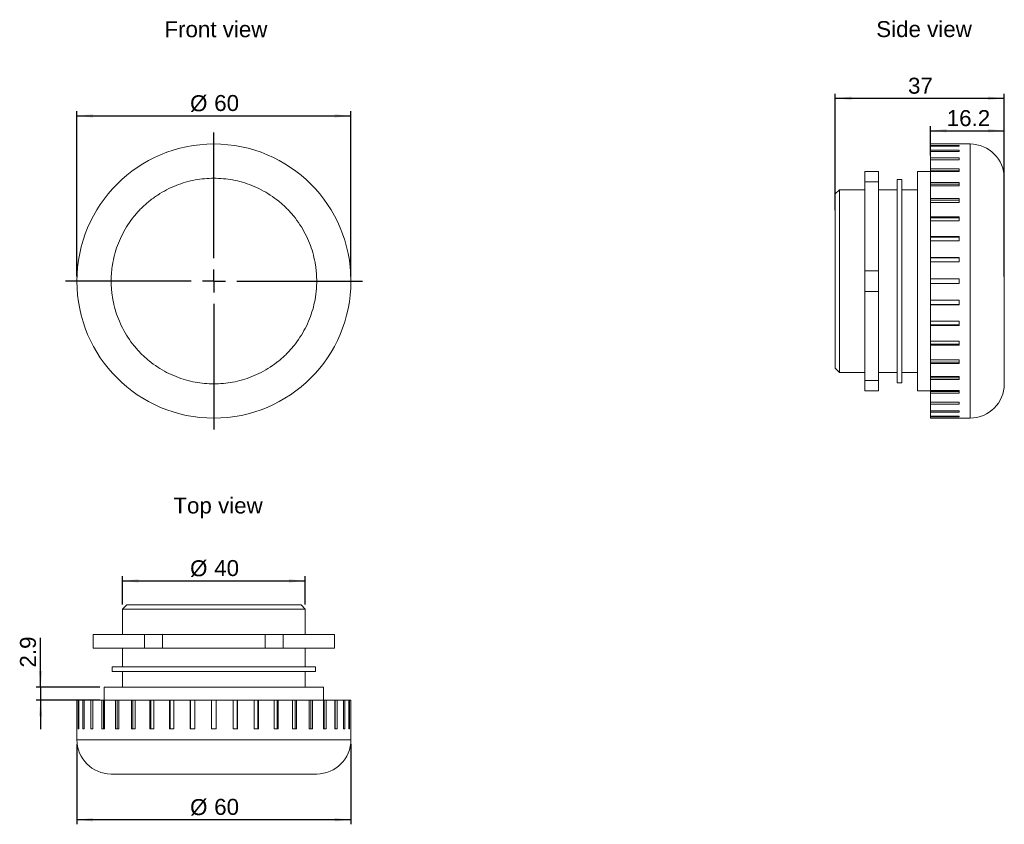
# Model space of a CAD drawing. Header units: millimetres. Extents: x 22 to 237, y 21 to 197.
import ezdxf

# ---------------------------------------------------------------- set-up
doc = ezdxf.new("R2010")
doc.units = ezdxf.units.MM
doc.layers.add('FORMAT', color=7, linetype='Continuous')
doc.styles.add('SLDTEXTSTYLE0', font='arial.ttf')
doc.styles.add('SLDTEXTSTYLE1', font='arial.ttf')

msp = doc.modelspace()

# ---------------------------------------------------------------- linework, layer by layer
at = {"color": 7, "linetype": 'Continuous', "lineweight": 18}
for p, q in [((221.05, 170.04), (221.05, 169.74)), ((227.3, 170.04), (221.05, 170.04)), ((221.05, 169.74), (227.3, 169.74)), ((221.05, 169.59), (221.05, 169.74)), ((221.05, 169.59), (221.05, 168.72)), ((227.3, 169.59), (221.05, 169.59)), ((221.05, 168.72), (227.3, 168.72)), ((221.05, 168.41), (221.05, 168.72)), ((221.05, 168.41), (221.05, 166.99)), ((227.3, 168.41), (221.05, 168.41)), ((229.7, 170.04), (227.3, 170.04)), ((227.3, 170.04), (227.3, 170.04)), ((227.3, 169.74), (227.3, 169.59)), ((227.3, 168.72), (227.3, 168.41)), ((229.7, 170.04), (229.7, 140.04)), ((221.05, 166.99), (227.3, 166.99)), ((221.05, 166.55), (221.05, 166.99)), ((221.05, 166.55), (227.3, 166.55)), ((221.05, 166.55), (221.05, 166.54)), ((221.05, 166.54), (221.05, 164.6)), ((227.3, 166.54), (221.05, 166.54)), ((227.3, 166.99), (227.3, 166.54)), ((209.65, 164.04), (206.65, 164.04)), ((206.65, 164.04), (206.65, 161.77)), ((209.65, 164.04), (209.65, 161.77)), ((221.05, 164.04), (218.2, 164.04)), ((218.2, 164.04), (218.2, 140.04)), ((221.05, 164.6), (227.3, 164.6)), ((221.05, 164.2), (221.05, 164.6)), ((221.05, 164.2), (227.3, 164.2)), ((221.05, 164.2), (221.05, 164.01)), ((221.05, 164.01), (221.05, 161.6)), ((227.3, 164.01), (221.05, 164.01)), ((227.3, 164.6), (227.3, 164.01)), ((209.65, 161.77), (206.65, 161.77)), ((206.65, 161.77), (206.65, 142.31)), ((209.65, 161.77), (209.65, 142.31)), ((214.75, 162.29), (213.75, 162.29)), ((213.75, 162.29), (213.75, 140.04)), ((214.75, 162.29), (214.75, 140.04)), ((201.12, 160.04), (200.2, 159.12)), ((206.65, 160.04), (201.12, 160.04)), ((201.12, 160.04), (201.12, 120.04)), ((213.75, 160.04), (209.65, 160.04)), ((218.2, 160.04), (214.75, 160.04)), ((221.05, 161.6), (227.3, 161.6)), ((221.05, 161.25), (221.05, 161.6)), ((221.05, 161.25), (227.3, 161.25)), ((221.05, 161.25), (221.05, 160.9)), ((221.05, 160.9), (221.05, 158.08)), ((227.3, 160.9), (221.05, 160.9)), ((227.3, 161.6), (227.3, 160.9)), ((200.2, 159.12), (200.2, 120.96)), ((221.05, 158.08), (227.3, 158.08)), ((221.05, 157.78), (221.05, 158.08)), ((221.05, 157.78), (227.3, 157.78)), ((221.05, 157.78), (221.05, 157.27)), ((227.3, 158.08), (227.3, 157.27)), ((221.05, 157.27), (221.05, 154.1)), ((227.3, 157.27), (221.05, 157.27)), ((221.05, 154.1), (227.3, 154.1)), ((221.05, 153.88), (221.05, 154.1)), ((221.05, 153.88), (227.3, 153.88)), ((221.05, 153.88), (221.05, 153.21)), ((221.05, 153.21), (221.05, 149.78)), ((227.3, 153.21), (221.05, 153.21)), ((227.3, 154.1), (227.3, 153.21)), ((221.05, 149.78), (227.3, 149.78)), ((221.05, 149.63), (221.05, 149.78)), ((221.05, 149.63), (227.3, 149.63)), ((221.05, 149.63), (221.05, 148.83)), ((221.05, 148.83), (221.05, 145.23)), ((227.3, 148.83), (221.05, 148.83)), ((227.3, 149.78), (227.3, 148.83)), ((221.05, 145.23), (227.3, 145.23)), ((221.05, 145.15), (221.05, 145.23)), ((221.05, 145.15), (227.3, 145.15)), ((221.05, 145.15), (221.05, 144.24)), ((227.3, 145.23), (227.3, 144.24)), ((209.65, 142.31), (206.65, 142.31)), ((206.65, 142.31), (206.65, 137.77)), ((209.65, 142.31), (209.65, 137.77)), ((221.05, 144.24), (221.05, 140.54)), ((227.3, 144.24), (221.05, 144.24)), ((221.05, 140.54), (227.3, 140.54)), ((221.05, 139.54), (221.05, 140.54)), ((227.3, 140.54), (227.3, 139.54)), ((213.75, 140.04), (213.75, 117.79)), ((214.75, 140.04), (214.75, 117.79)), ((218.2, 140.04), (218.2, 116.04)), ((221.05, 139.54), (221.05, 135.84)), ((227.3, 139.54), (221.05, 139.54)), ((229.7, 140.04), (229.7, 110.04)), ((206.65, 137.77), (206.65, 118.31)), ((209.65, 137.77), (206.65, 137.77)), ((209.65, 137.77), (209.65, 118.31)), ((221.05, 135.84), (227.3, 135.84)), ((221.05, 135.84), (221.05, 134.93)), ((227.3, 135.84), (227.3, 134.85)), ((227.3, 134.93), (221.05, 134.93)), ((221.05, 134.85), (221.05, 134.93)), ((221.05, 134.85), (221.05, 131.25)), ((227.3, 134.85), (221.05, 134.85)), ((221.05, 131.25), (227.3, 131.25)), ((221.05, 131.25), (221.05, 130.45)), ((227.3, 130.45), (221.05, 130.45)), ((221.05, 130.29), (221.05, 130.45)), ((221.05, 130.29), (221.05, 126.87)), ((227.3, 130.29), (221.05, 130.29)), ((227.3, 131.25), (227.3, 130.29)), ((221.05, 126.87), (227.3, 126.87)), ((221.05, 126.87), (221.05, 126.2)), ((227.3, 126.2), (221.05, 126.2)), ((221.05, 125.98), (221.05, 126.2)), ((221.05, 125.98), (221.05, 122.81)), ((227.3, 125.98), (221.05, 125.98)), ((227.3, 126.87), (227.3, 125.98)), ((200.2, 120.96), (201.12, 120.04)), ((221.05, 122.81), (227.3, 122.81)), ((221.05, 122.81), (221.05, 122.3)), ((227.3, 122.3), (221.05, 122.3)), ((221.05, 122), (221.05, 122.3)), ((221.05, 122), (221.05, 119.18)), ((227.3, 122), (221.05, 122)), ((227.3, 122.81), (227.3, 122)), ((201.12, 120.04), (206.65, 120.04)), ((209.65, 120.04), (213.75, 120.04)), ((214.75, 120.04), (218.2, 120.04)), ((221.05, 119.18), (227.3, 119.18)), ((221.05, 119.18), (221.05, 118.83)), ((227.3, 118.83), (221.05, 118.83)), ((221.05, 118.48), (221.05, 118.83)), ((227.3, 119.18), (227.3, 118.48)), ((209.65, 118.31), (206.65, 118.31)), ((206.65, 118.31), (206.65, 116.04)), ((209.65, 118.31), (209.65, 116.04)), ((213.75, 117.79), (214.75, 117.79)), ((221.05, 118.48), (221.05, 116.07)), ((227.3, 118.48), (221.05, 118.48)), ((209.65, 116.04), (206.65, 116.04)), ((218.2, 116.04), (221.05, 116.04)), ((221.05, 116.07), (227.3, 116.07)), ((221.05, 116.07), (221.05, 115.88)), ((227.3, 115.88), (221.05, 115.88)), ((221.05, 115.48), (221.05, 115.88)), ((221.05, 115.48), (221.05, 113.54)), ((227.3, 115.48), (221.05, 115.48)), ((227.3, 116.07), (227.3, 115.48)), ((221.05, 113.54), (227.3, 113.54)), ((221.05, 113.54), (221.05, 113.53)), ((227.3, 113.53), (221.05, 113.53)), ((221.05, 113.09), (221.05, 113.53)), ((221.05, 113.09), (221.05, 111.67)), ((227.3, 113.09), (221.05, 113.09)), ((227.3, 113.54), (227.3, 113.09)), ((221.05, 111.67), (227.3, 111.67)), ((221.05, 111.36), (221.05, 111.67)), ((221.05, 111.36), (221.05, 110.49)), ((227.3, 111.36), (221.05, 111.36)), ((221.05, 110.49), (227.3, 110.49)), ((221.05, 110.33), (221.05, 110.49)), ((221.05, 110.33), (221.05, 110.04)), ((227.3, 110.33), (221.05, 110.33)), ((221.05, 110.04), (227.3, 110.04)), ((227.3, 111.67), (227.3, 111.36)), ((227.3, 110.49), (227.3, 110.33)), ((227.3, 110.04), (229.7, 110.04)), ((227.3, 110.04), (227.3, 110.04)), ((45.1, 69.15), (44.18, 68.23)), ((83.26, 69.15), (45.1, 69.15)), ((84.18, 68.23), (83.26, 69.15)), ((44.18, 68.23), (44.18, 62.7)), ((84.18, 68.23), (44.18, 68.23)), ((84.18, 62.7), (84.18, 68.23)), ((37.78, 59.7), (37.78, 62.7)), ((49.01, 62.7), (37.78, 62.7)), ((49.01, 59.7), (49.01, 62.7)), ((52.95, 62.7), (49.01, 62.7)), ((52.95, 59.7), (52.95, 62.7)), ((75.41, 62.7), (52.95, 62.7)), ((75.41, 59.7), (75.41, 62.7)), ((79.35, 62.7), (75.41, 62.7)), ((79.35, 59.7), (79.35, 62.7)), ((90.58, 62.7), (79.35, 62.7)), ((90.58, 59.7), (90.58, 62.7)), ((49.01, 59.7), (37.78, 59.7)), ((44.18, 59.7), (44.18, 55.6)), ((52.95, 59.7), (49.01, 59.7)), ((75.41, 59.7), (52.95, 59.7)), ((79.35, 59.7), (75.41, 59.7)), ((90.58, 59.7), (79.35, 59.7)), ((84.18, 55.6), (84.18, 59.7)), ((41.93, 55.6), (41.93, 54.6)), ((86.43, 55.6), (41.93, 55.6)), ((86.43, 54.6), (41.93, 54.6)), ((44.18, 54.6), (44.18, 51.15)), ((84.18, 51.15), (84.18, 54.6)), ((86.43, 54.6), (86.43, 55.6)), ((40.18, 51.15), (40.18, 48.3)), ((88.18, 51.15), (40.18, 51.15)), ((88.18, 48.3), (88.18, 51.15)), ((34.19, 48.3), (34.19, 42.05)), ((34.48, 48.3), (34.19, 48.3)), ((34.48, 42.05), (34.48, 48.3)), ((34.48, 48.3), (34.63, 48.3)), ((34.63, 48.3), (34.63, 42.05)), ((35.5, 48.3), (34.63, 48.3)), ((35.5, 42.05), (35.5, 48.3)), ((35.5, 48.3), (35.81, 48.3)), ((35.81, 48.3), (35.81, 42.05)), ((37.23, 48.3), (35.81, 48.3)), ((37.23, 42.05), (37.23, 48.3)), ((37.23, 48.3), (37.67, 48.3)), ((37.67, 42.05), (37.67, 48.3)), ((37.68, 48.3), (37.67, 48.3)), ((37.68, 48.3), (37.68, 42.05)), ((39.62, 48.3), (37.68, 48.3)), ((39.62, 42.05), (39.62, 48.3)), ((39.62, 48.3), (40.02, 48.3)), ((40.02, 42.05), (40.02, 48.3)), ((40.21, 48.3), (40.02, 48.3)), ((40.21, 48.3), (40.21, 42.05)), ((42.62, 48.3), (40.21, 48.3)), ((42.62, 42.05), (42.62, 48.3)), ((42.62, 48.3), (42.97, 48.3)), ((42.97, 42.05), (42.97, 48.3)), ((43.33, 48.3), (42.97, 48.3)), ((43.33, 48.3), (43.33, 42.05)), ((46.15, 48.3), (43.33, 48.3)), ((46.15, 42.05), (46.15, 48.3)), ((46.15, 48.3), (46.44, 48.3)), ((46.44, 42.05), (46.44, 48.3)), ((46.96, 48.3), (46.44, 48.3)), ((46.96, 48.3), (46.96, 42.05)), ((50.12, 48.3), (46.96, 48.3)), ((50.12, 42.05), (50.12, 48.3)), ((50.12, 48.3), (50.34, 48.3)), ((50.34, 42.05), (50.34, 48.3)), ((51.01, 48.3), (50.34, 48.3)), ((51.01, 48.3), (51.01, 42.05)), ((54.44, 48.3), (51.01, 48.3)), ((54.44, 42.05), (54.44, 48.3)), ((54.44, 48.3), (54.59, 48.3)), ((54.59, 42.05), (54.59, 48.3)), ((55.39, 48.3), (54.59, 48.3)), ((55.39, 48.3), (55.39, 42.05)), ((59, 48.3), (55.39, 48.3)), ((59, 42.05), (59, 48.3)), ((59, 48.3), (59.07, 48.3)), ((59.07, 42.05), (59.07, 48.3)), ((59.98, 48.3), (59.07, 48.3)), ((59.98, 48.3), (59.98, 42.05)), ((63.68, 48.3), (59.98, 48.3)), ((63.68, 42.05), (63.68, 48.3)), ((64.68, 48.3), (63.68, 48.3)), ((64.68, 48.3), (64.68, 42.05)), ((68.38, 48.3), (64.68, 48.3)), ((68.38, 42.05), (68.38, 48.3)), ((69.29, 48.3), (68.38, 48.3)), ((69.29, 48.3), (69.29, 42.05)), ((69.29, 48.3), (69.37, 48.3)), ((69.37, 48.3), (69.37, 42.05)), ((72.98, 48.3), (69.37, 48.3)), ((72.98, 42.05), (72.98, 48.3)), ((73.77, 48.3), (72.98, 48.3)), ((73.77, 48.3), (73.77, 42.05)), ((73.77, 48.3), (73.93, 48.3)), ((73.93, 48.3), (73.93, 42.05)), ((77.35, 48.3), (73.93, 48.3)), ((77.35, 42.05), (77.35, 48.3)), ((78.02, 48.3), (77.35, 48.3)), ((78.02, 48.3), (78.02, 42.05)), ((78.02, 48.3), (78.25, 48.3)), ((78.25, 48.3), (78.25, 42.05)), ((81.41, 48.3), (78.25, 48.3)), ((81.41, 42.05), (81.41, 48.3)), ((81.93, 48.3), (81.41, 48.3)), ((81.93, 48.3), (81.93, 42.05)), ((81.93, 48.3), (82.22, 48.3)), ((82.22, 48.3), (82.22, 42.05)), ((85.04, 48.3), (82.22, 48.3)), ((85.04, 42.05), (85.04, 48.3)), ((85.4, 48.3), (85.04, 48.3)), ((85.4, 48.3), (85.4, 42.05)), ((85.4, 48.3), (85.75, 48.3)), ((85.75, 48.3), (85.75, 42.05)), ((88.16, 48.3), (85.75, 48.3)), ((88.16, 42.05), (88.16, 48.3)), ((88.34, 48.3), (88.16, 48.3)), ((88.34, 48.3), (88.34, 42.05)), ((88.34, 48.3), (88.74, 48.3)), ((88.74, 48.3), (88.74, 42.05)), ((90.68, 48.3), (88.74, 48.3)), ((90.68, 42.05), (90.68, 48.3)), ((90.69, 48.3), (90.68, 48.3)), ((90.69, 48.3), (90.69, 42.05)), ((90.69, 48.3), (91.14, 48.3)), ((91.14, 48.3), (91.14, 42.05)), ((92.56, 48.3), (91.14, 48.3)), ((92.56, 42.05), (92.56, 48.3)), ((92.56, 48.3), (92.86, 48.3)), ((92.86, 48.3), (92.86, 42.05)), ((93.73, 48.3), (92.86, 48.3)), ((93.73, 42.05), (93.73, 48.3)), ((93.73, 48.3), (93.89, 48.3)), ((93.89, 48.3), (93.89, 42.05)), ((94.18, 48.3), (93.89, 48.3)), ((94.18, 42.05), (94.18, 48.3)), ((34.18, 42.05), (34.18, 39.65)), ((34.19, 42.05), (34.18, 42.05)), ((34.63, 42.05), (34.48, 42.05)), ((35.81, 42.05), (35.5, 42.05)), ((37.68, 42.05), (37.23, 42.05)), ((40.21, 42.05), (39.62, 42.05)), ((43.33, 42.05), (42.62, 42.05)), ((46.96, 42.05), (46.15, 42.05)), ((51.01, 42.05), (50.12, 42.05)), ((55.39, 42.05), (54.44, 42.05)), ((59.98, 42.05), (59, 42.05)), ((64.68, 42.05), (63.68, 42.05)), ((69.37, 42.05), (68.38, 42.05)), ((73.93, 42.05), (72.98, 42.05)), ((78.25, 42.05), (77.35, 42.05)), ((82.22, 42.05), (81.41, 42.05)), ((85.75, 42.05), (85.04, 42.05)), ((88.74, 42.05), (88.16, 42.05)), ((91.14, 42.05), (90.68, 42.05)), ((92.86, 42.05), (92.56, 42.05)), ((93.89, 42.05), (93.73, 42.05)), ((94.18, 39.65), (94.18, 42.05)), ((94.18, 42.05), (94.18, 42.05)), ((94.18, 39.65), (34.18, 39.65))]:
    msp.add_line(p, q, dxfattribs=at)
msp.add_circle((64.18, 140.04), 30, dxfattribs=at)
for centre, start, end in [((229.7, 162.54), 0, 90), ((229.7, 117.54), 270, 0), ((41.68, 39.65), 180, 270), ((86.68, 39.65), 270, 0)]:
    msp.add_arc(centre, 7.5, start, end, dxfattribs=at)
for points, knots in [([(86.68, 140.04), (86.68, 140.19), (86.68, 140.5), (86.66, 140.96), (86.64, 141.41), (86.61, 141.87), (86.57, 142.32), (86.52, 142.78), (86.46, 143.23), (86.39, 143.68), (86.21, 144.7), (85.84, 146.27), (85.13, 148.36), (84.19, 150.41), (83.04, 152.39), (81.68, 154.25), (80.12, 155.98), (78.39, 157.54), (76.53, 158.9), (74.55, 160.05), (72.51, 160.98), (70.41, 161.7), (67.66, 162.35), (64.18, 162.67), (60.71, 162.35), (57.95, 161.7), (55.86, 160.98), (53.81, 160.05), (51.84, 158.9), (49.97, 157.54), (48.24, 155.98), (46.69, 154.25), (45.33, 152.39), (44.17, 150.41), (43.24, 148.36), (42.52, 146.27), (42.13, 144.58), (41.92, 143.32), (41.81, 142.51), (41.74, 141.69), (41.69, 140.86), (41.68, 140.31), (41.68, 140.04)], [0, 0, 0, 0, 0.006487, 0.012964, 0.019435, 0.025902, 0.032367, 0.038835, 0.045306, 0.051785, 0.058273, 0.089144, 0.120023, 0.152182, 0.184348, 0.21719, 0.250041, 0.282884, 0.315734, 0.347892, 0.380058, 0.41093, 0.441809, 0.500001, 0.558193, 0.589065, 0.619944, 0.652102, 0.684268, 0.717111, 0.749961, 0.782804, 0.815655, 0.847813, 0.879979, 0.910851, 0.94173, 0.953398, 0.965044, 0.976682, 0.988329, 1, 1, 1, 1]), ([(237.2, 162.54), (237.2, 162.54), (237.2, 162.54), (237.2, 162.52), (237.2, 162.5), (237.2, 162.47), (237.2, 162.43), (237.2, 162.37), (237.2, 162.31), (237.2, 162.24), (237.2, 162.07), (237.2, 161.7), (237.2, 160.98), (237.2, 160.05), (237.2, 158.9), (237.2, 157.54), (237.2, 155.98), (237.2, 154.25), (237.2, 152.39), (237.2, 150.41), (237.2, 148.36), (237.2, 146.27), (237.2, 144.58), (237.2, 143.32), (237.2, 142.51), (237.2, 141.69), (237.2, 140.86), (237.2, 140.31), (237.2, 140.04)], [0, 0, 0, 0, 0.012969, 0.025921, 0.03886, 0.051791, 0.064721, 0.077654, 0.090595, 0.103551, 0.116527, 0.17826, 0.240008, 0.304315, 0.368637, 0.434312, 0.500002, 0.565677, 0.631368, 0.695674, 0.759996, 0.821729, 0.883478, 0.906811, 0.930099, 0.953372, 0.976662, 1, 1, 1, 1]), ([(41.68, 140.04), (41.68, 139.89), (41.68, 139.58), (41.7, 139.12), (41.72, 138.67), (41.75, 138.21), (41.8, 137.76), (41.85, 137.3), (41.91, 136.85), (41.98, 136.4), (42.15, 135.38), (42.52, 133.81), (43.24, 131.72), (44.17, 129.67), (45.33, 127.69), (46.69, 125.83), (48.24, 124.1), (49.97, 122.54), (51.83, 121.18), (53.81, 120.03), (55.86, 119.1), (57.95, 118.38), (60.71, 117.73), (64.18, 117.41), (67.66, 117.73), (70.41, 118.38), (72.51, 119.1), (74.55, 120.03), (76.53, 121.18), (78.39, 122.54), (80.12, 124.1), (81.68, 125.83), (83.04, 127.69), (84.19, 129.67), (85.12, 131.72), (85.84, 133.81), (86.24, 135.5), (86.45, 136.76), (86.55, 137.57), (86.63, 138.39), (86.67, 139.22), (86.68, 139.76), (86.68, 140.04)], [0, 0, 0, 0, 0.006487, 0.012964, 0.019435, 0.025902, 0.032367, 0.038835, 0.045306, 0.051785, 0.058273, 0.089144, 0.120023, 0.152182, 0.184348, 0.21719, 0.250041, 0.282884, 0.315734, 0.347892, 0.380058, 0.41093, 0.441809, 0.500001, 0.558193, 0.589065, 0.619944, 0.652102, 0.684268, 0.717111, 0.749961, 0.782804, 0.815655, 0.847813, 0.879979, 0.910851, 0.94173, 0.953398, 0.965044, 0.976682, 0.988329, 1, 1, 1, 1]), ([(237.2, 140.04), (237.2, 139.89), (237.2, 139.58), (237.2, 139.12), (237.2, 138.67), (237.2, 138.21), (237.2, 137.76), (237.2, 137.3), (237.2, 136.85), (237.2, 136.4), (237.2, 135.38), (237.2, 133.81), (237.2, 131.72), (237.2, 129.67), (237.2, 127.69), (237.2, 125.83), (237.2, 124.1), (237.2, 122.54), (237.2, 121.18), (237.2, 120.03), (237.2, 119.1), (237.2, 118.38), (237.2, 117.98), (237.2, 117.78), (237.2, 117.67), (237.2, 117.6), (237.2, 117.55), (237.2, 117.54), (237.2, 117.54)], [0, 0, 0, 0, 0.012971, 0.025924, 0.038863, 0.051795, 0.064724, 0.077657, 0.090598, 0.103553, 0.116527, 0.17826, 0.240008, 0.304315, 0.368637, 0.434312, 0.500002, 0.565677, 0.631368, 0.695674, 0.759996, 0.821729, 0.883478, 0.906809, 0.930095, 0.953368, 0.976659, 1, 1, 1, 1]), ([(86.68, 32.15), (86.68, 32.15), (86.68, 32.15), (86.66, 32.15), (86.64, 32.15), (86.61, 32.15), (86.57, 32.15), (86.52, 32.15), (86.46, 32.15), (86.39, 32.15), (86.21, 32.15), (85.84, 32.15), (85.13, 32.15), (84.19, 32.15), (83.04, 32.15), (81.68, 32.15), (80.12, 32.15), (78.39, 32.15), (76.53, 32.15), (74.55, 32.15), (72.51, 32.15), (70.41, 32.15), (67.66, 32.15), (64.18, 32.15), (60.71, 32.15), (57.95, 32.15), (55.86, 32.15), (53.81, 32.15), (51.84, 32.15), (49.97, 32.15), (48.24, 32.15), (46.69, 32.15), (45.33, 32.15), (44.17, 32.15), (43.24, 32.15), (42.52, 32.15), (42.13, 32.15), (41.92, 32.15), (41.81, 32.15), (41.74, 32.15), (41.69, 32.15), (41.68, 32.15), (41.68, 32.15)], [0, 0, 0, 0, 0.006487, 0.012964, 0.019435, 0.025902, 0.032367, 0.038835, 0.045306, 0.051785, 0.058273, 0.089144, 0.120023, 0.152182, 0.184348, 0.21719, 0.250041, 0.282884, 0.315734, 0.347892, 0.380058, 0.41093, 0.441809, 0.500001, 0.558193, 0.589065, 0.619944, 0.652102, 0.684268, 0.717111, 0.749961, 0.782804, 0.815655, 0.847813, 0.879979, 0.910851, 0.94173, 0.953398, 0.965044, 0.976682, 0.988329, 1, 1, 1, 1])]:
    msp.add_open_spline(points, degree=3, knots=knots, dxfattribs=at)
at = {"layer": 'FORMAT', "color": 7}
for p, q in [((200.2, 155.59), (200.2, 181.04)), ((200.2, 180.04), (237.2, 180.04)), ((237.2, 141.04), (237.2, 181.04)), ((34.18, 141.04), (34.18, 177.19)), ((94.18, 141.04), (94.18, 177.19)), ((34.18, 176.19), (94.18, 176.19)), ((64.18, 145.04), (64.18, 172.54)), ((221.05, 167.54), (221.05, 173.95)), ((221.05, 172.95), (237.2, 172.95)), ((237.2, 141.04), (237.2, 173.95)), ((64.18, 140.04), (64.18, 142.54)), ((59.18, 140.04), (31.68, 140.04)), ((64.18, 140.04), (61.68, 140.04)), ((64.18, 140.04), (64.18, 137.54)), ((64.18, 140.04), (66.68, 140.04)), ((69.18, 140.04), (96.68, 140.04)), ((64.18, 135.04), (64.18, 107.54)), ((44.18, 69.23), (44.18, 75.42)), ((44.18, 74.42), (84.18, 74.42)), ((84.18, 69.23), (84.18, 75.42)), ((26.23, 51.15), (26.23, 61.92)), ((39.18, 51.15), (25.23, 51.15)), ((26.23, 51.15), (26.23, 48.3)), ((39.21, 48.3), (25.23, 48.3)), ((26.23, 48.3), (26.23, 41.95)), ((34.18, 38.65), (34.18, 21.14)), ((94.18, 38.65), (94.18, 21.14)), ((94.18, 22.14), (34.18, 22.14))]:
    msp.add_line(p, q, dxfattribs=at)
for points in [[(200.2, 180.04), (203.76, 179.66), (203.76, 180.42)], [(237.2, 180.04), (233.65, 180.42), (233.65, 179.66)], [(34.18, 176.19), (37.74, 175.81), (37.74, 176.57)], [(94.18, 176.19), (90.63, 176.57), (90.63, 175.81)], [(221.05, 172.95), (224.61, 172.57), (224.61, 173.33)], [(237.2, 172.95), (233.65, 173.33), (233.65, 172.57)], [(44.18, 74.42), (47.74, 74.04), (47.74, 74.8)], [(84.18, 74.42), (80.63, 74.8), (80.63, 74.04)], [(26.23, 51.15), (26.61, 54.7), (25.85, 54.7)], [(26.23, 48.3), (25.85, 44.74), (26.61, 44.74)], [(34.18, 22.14), (37.74, 21.76), (37.74, 22.53)], [(94.18, 22.14), (90.63, 22.53), (90.63, 21.76)]]:
    msp.add_solid(points, dxfattribs=at)

# ---------------------------------------------------------------- texts
at = {"layer": 'FORMAT', "color": 7, "linetype": 'Continuous', "style": 'SLDTEXTSTYLE1'}
for s, p in [('Front view', (53.34, 193.41)), ('Side view', (209.17, 193.44)), ('Top view', (55.3, 89.17))]:
    msp.add_text(s, height=3.5, dxfattribs=at).set_placement(p)
at = {"layer": 'FORMAT', "color": 7, "char_height": 3.5, "attachment_point": 1, "style": 'SLDTEXTSTYLE0'}
for s, insert in [('37', (216.12, 184.55)), ('%%c', (58.96, 180.71)), ('60', (64.24, 180.76)), ('16.2', (224.6, 177.46)), ('%%c', (58.96, 78.93)), ('40', (64.24, 78.98)), ('%%c', (58.96, 26.66)), ('60', (64.24, 26.71))]:
    msp.add_mtext(s, dxfattribs=dict(at, insert=insert))
at = {"layer": 'FORMAT', "color": 7, "insert": (21.72, 55.45), "char_height": 3.5, "attachment_point": 1, "rotation": 90, "style": 'SLDTEXTSTYLE0'}
msp.add_mtext('2.9', dxfattribs=at)

doc.saveas('drawing.dxf')
